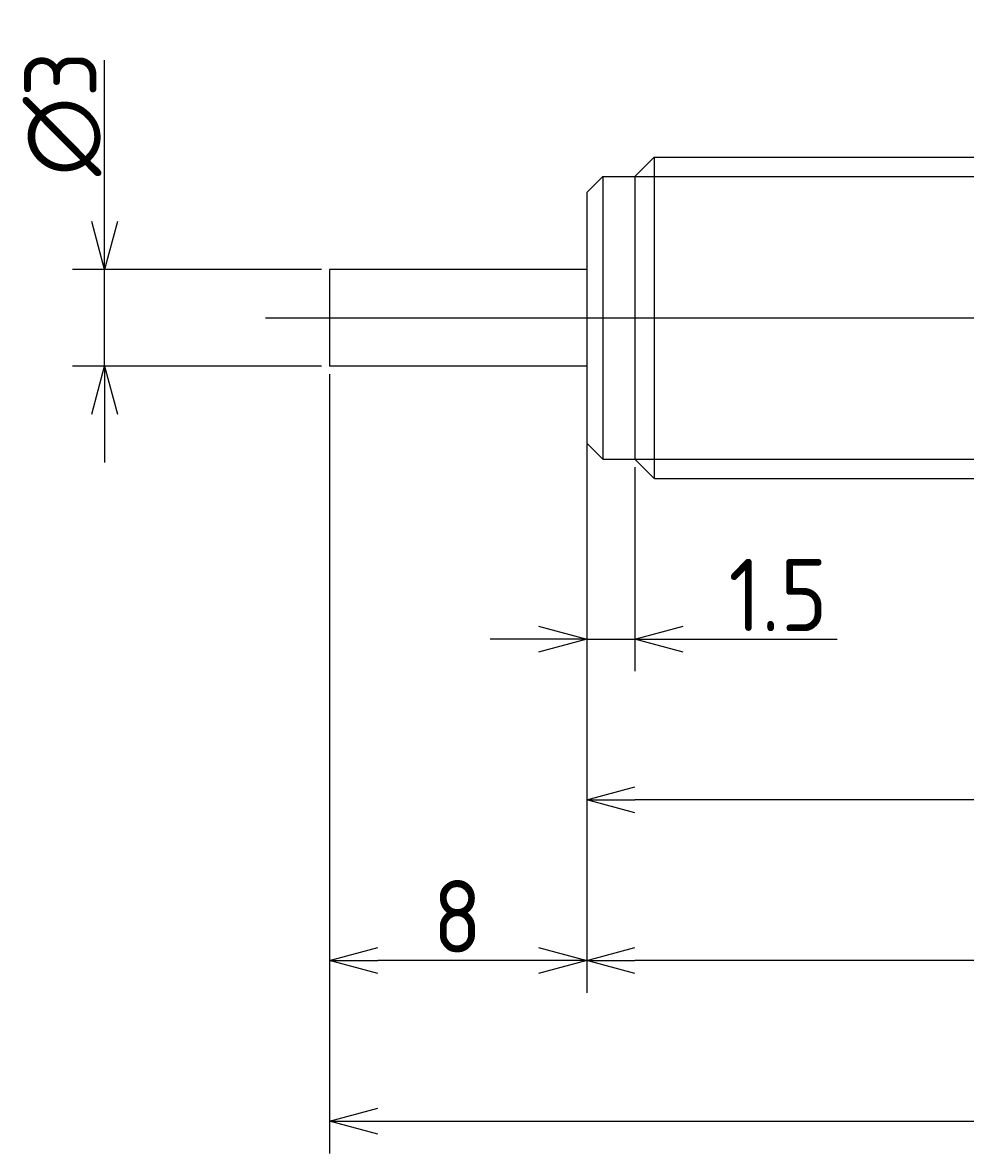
# Model space of a CAD drawing. Extents: x 147 to 284, y 124 to 180.
# Tile 2 of 3: x 225 to 254, y 142 to 177. Entities that reach past the tile are written whole.
import ezdxf

# ---------------------------------------------------------------- set-up
doc = ezdxf.new("R2010")
doc.units = 0
doc.linetypes.add('CENTER', pattern=[50.8, 31.75, -6.35, 6.35, -6.35])
doc.layers.get('0').update_dxf_attribs({"linetype": 'CONTINUOUS'})
doc.layers.get('DEFPOINTS').update_dxf_attribs({"linetype": 'CONTINUOUS'})
for name, color, linetype in [('図形', 7, 'CONTINUOUS'), ('図枠', 7, 'CONTINUOUS'), ('寸法_文字', 3, 'CONTINUOUS')]:
    doc.layers.add(name, color=color, linetype=linetype)
doc.styles.add('DIMENSION', font='isocp.shx', dxfattribs={"bigfont": 'bigfont.shx'})
doc.dimstyles.get("Standard").update_dxf_attribs({"dimtxt": 0.18, "dimasz": 0.18, "dimexe": 0.18, "dimexo": 0.0625, "dimgap": 0.09, "dimtad": 0, "dimtih": 1, "dimtoh": 1, "dimzin": 0, "dimcen": 0.09, "dimazin": 3, "dimtfac": 1, "dimtofl": 0, "dimtmove": 0, "dimatfit": 3})

# ---------------------------------------------------------------- blocks, each defined once
blk = doc.blocks.new('_OPEN30')
at = {"color": 0, "linetype": 'BYBLOCK'}
for p, q in [((-1, 0.268), (0, 0)), ((0, 0), (-1, -0.268)), ((0, 0), (-1, 0))]:
    blk.add_line(p, q, dxfattribs=at)
blk = doc.blocks.new('*U10')
at = {"layer": '寸法_文字', "color": 3, "style": 'DIMENSION'}
blk.add_text('40', height=2.25, dxfattribs=at).set_placement((260.812, 147.75))
blk = doc.blocks.new('*D9')
at = {"layer": 'DEFPOINTS', "color": 0}
for p in [(242.5, 163.6), (282.5, 163.2), (242.5, 147.5)]:
    blk.add_point(p, dxfattribs=at)
at = {"layer": '寸法_文字', "color": 3}
for p, q in [((242.5, 163.35), (242.5, 146.5)), ((282.5, 162.95), (282.5, 146.5)), ((281, 147.5), (244, 147.5))]:
    blk.add_line(p, q, dxfattribs=at)
at = {"layer": '図枠'}
blk.add_blockref('*U10', (0, 0), dxfattribs=at)
at = {"layer": '寸法_文字', "color": 3, "xscale": 1.5, "yscale": 1.5, "zscale": 1.5, "rotation": 180}
blk.add_blockref('_OPEN30', (242.5, 147.5), dxfattribs=at)
at = {"layer": '寸法_文字', "color": 3, "xscale": 1.5, "yscale": 1.5, "zscale": 1.5}
blk.add_blockref('_OPEN30', (282.5, 147.5), dxfattribs=at)
blk = doc.blocks.new('*U12')
at = {"layer": '寸法_文字', "color": 3, "style": 'DIMENSION'}
blk.add_text('8', height=2.25, dxfattribs=at).set_placement((237.7125, 147.75))
blk = doc.blocks.new('*D11')
at = {"layer": 'DEFPOINTS', "color": 0}
for p in [(234.5, 166), (242.5, 163.6), (234.5, 147.5)]:
    blk.add_point(p, dxfattribs=at)
at = {"layer": '寸法_文字', "color": 3}
for p, q in [((234.5, 165.75), (234.5, 146.5)), ((242.5, 163.35), (242.5, 146.5)), ((241, 147.5), (236, 147.5))]:
    blk.add_line(p, q, dxfattribs=at)
at = {"layer": '図枠'}
blk.add_blockref('*U12', (0, 0), dxfattribs=at)
at = {"layer": '寸法_文字', "color": 3, "xscale": 1.5, "yscale": 1.5, "zscale": 1.5, "rotation": 180}
blk.add_blockref('_OPEN30', (234.5, 147.5), dxfattribs=at)
at = {"layer": '寸法_文字', "color": 3, "xscale": 1.5, "yscale": 1.5, "zscale": 1.5}
blk.add_blockref('_OPEN30', (242.5, 147.5), dxfattribs=at)
blk = doc.blocks.new('*U20')
at = {"layer": '寸法_文字', "color": 3, "style": 'DIMENSION'}
blk.add_text('1.5', height=2.25, dxfattribs=at).set_placement((246.9125, 157.75))
blk = doc.blocks.new('*D19')
at = {"layer": 'DEFPOINTS', "color": 0}
for p in [(242.5, 163.6), (244, 163.1), (244, 157.5)]:
    blk.add_point(p, dxfattribs=at)
at = {"layer": '寸法_文字', "color": 3}
for p, q in [((242.5, 163.35), (242.5, 156.5)), ((244, 162.85), (244, 156.5)), ((241, 157.5), (239.5, 157.5)), ((242.5, 157.5), (244, 157.5)), ((245.5, 157.5), (250.293, 157.5))]:
    blk.add_line(p, q, dxfattribs=at)
at = {"layer": '図枠'}
blk.add_blockref('*U20', (0, 0), dxfattribs=at)
at = {"layer": '寸法_文字', "color": 3, "xscale": 1.5, "yscale": 1.5, "zscale": 1.5}
blk.add_blockref('_OPEN30', (242.5, 157.5), dxfattribs=at)
at = {"layer": '寸法_文字', "color": 3, "xscale": 1.5, "yscale": 1.5, "zscale": 1.5, "rotation": 180}
blk.add_blockref('_OPEN30', (244, 157.5), dxfattribs=at)
blk = doc.blocks.new('*U22')
at = {"layer": '寸法_文字', "color": 3, "style": 'DIMENSION'}
blk.add_text('(48)', height=2.25, dxfattribs=at).set_placement((255.9125, 142.8625))
blk = doc.blocks.new('*D21')
at = {"layer": 'DEFPOINTS', "color": 0}
for p in [(234.5, 166), (282.5, 163.2), (282.5, 142.5)]:
    blk.add_point(p, dxfattribs=at)
at = {"layer": '寸法_文字', "color": 3}
for p, q in [((234.5, 165.75), (234.5, 141.5)), ((282.5, 162.95), (282.5, 141.5)), ((236, 142.5), (281, 142.5))]:
    blk.add_line(p, q, dxfattribs=at)
at = {"layer": '図枠'}
blk.add_blockref('*U22', (0, 0), dxfattribs=at)
at = {"layer": '寸法_文字', "color": 3, "xscale": 1.5, "yscale": 1.5, "zscale": 1.5, "rotation": 180}
blk.add_blockref('_OPEN30', (234.5, 142.5), dxfattribs=at)
at = {"layer": '寸法_文字', "color": 3, "xscale": 1.5, "yscale": 1.5, "zscale": 1.5}
blk.add_blockref('_OPEN30', (282.5, 142.5), dxfattribs=at)
blk = doc.blocks.new('*U26')
at = {"layer": '寸法_文字', "color": 3, "style": 'DIMENSION'}
blk.add_text('∅3', height=2.25, rotation=90, dxfattribs=at).set_placement((227.25, 171.9125))
blk = doc.blocks.new('*D25')
at = {"layer": 'DEFPOINTS', "color": 0}
for p in [(227.5, 169), (234.5, 169), (234.5, 166)]:
    blk.add_point(p, dxfattribs=at)
at = {"layer": '寸法_文字', "color": 3}
for p, q in [((227.5, 170.5), (227.5, 175.518)), ((234.25, 169), (226.5, 169)), ((227.5, 166), (227.5, 169)), ((234.25, 166), (226.5, 166)), ((227.5, 164.5), (227.5, 163))]:
    blk.add_line(p, q, dxfattribs=at)
at = {"layer": '図枠'}
blk.add_blockref('*U26', (0, 0), dxfattribs=at)
at = {"layer": '寸法_文字', "color": 3, "xscale": 1.5, "yscale": 1.5, "zscale": 1.5}
for p, rotation in [((227.5, 169), 270), ((227.5, 166), 90)]:
    blk.add_blockref('_OPEN30', p, dxfattribs=dict(at, rotation=rotation))

msp = doc.modelspace()

# ---------------------------------------------------------------- linework, layer by layer
at = {"layer": '図形'}
for p, q in [((244, 171.9), (244.6, 172.5)), ((244.6, 172.5), (276.4, 172.5)), ((244.6, 172.5), (244.6, 162.5)), ((242.5, 171.4), (243, 171.9)), ((243, 171.9), (243, 163.1)), ((243, 171.9), (244, 171.9)), ((244, 171.9), (244, 163.1)), ((242.5, 171.4), (242.5, 163.6)), ((234.5, 169), (234.5, 166)), ((242.5, 169), (234.5, 169)), ((242.5, 166), (234.5, 166)), ((242.5, 163.6), (243, 163.1)), ((243, 163.1), (244, 163.1)), ((244, 163.1), (244.6, 162.5)), ((244.604, 162.5), (276.4, 162.5))]:
    msp.add_line(p, q, dxfattribs=at)
at = {"layer": '図形', "color": 3}
for p, q in [((244, 171.9), (277, 171.9)), ((244, 163.1), (277, 163.1))]:
    msp.add_line(p, q, dxfattribs=at)
at = {"layer": '図形', "color": 3, "linetype": 'CENTER'}
msp.add_line((232.5, 167.5), (283.614, 167.5), dxfattribs=at)
at = {"layer": '寸法_文字'}
for p, q in [((242.5, 163.569), (242.5, 152.41)), ((275.5, 152.5), (244, 152.5))]:
    msp.add_line(p, q, dxfattribs=at)

# ---------------------------------------------------------------- block references
at = {"layer": '寸法_文字', "xscale": 1.5, "yscale": 1.5, "zscale": 1.5, "rotation": 180}
msp.add_blockref('_OPEN30', (242.5, 152.5), dxfattribs=at)

# ---------------------------------------------------------------- dimensions: what is measured, and where the dimension line sits
at = {"layer": '寸法_文字'}
dim = msp.add_linear_dim(base=(227.5, 169), p1=(234.5, 166), p2=(234.5, 169), angle=90, text='%%c<>', dimstyle='Standard', override={"dimscale": 0.5, "dimse1": 0, "dimse2": 0}, dxfattribs=at)
dim.commit()
dim.dimension.update_dxf_attribs({"geometry": '*D25', "text_midpoint": (227.5, 173.759), "dimtype": 128})
for base, p1, p2, picture, middle in [((234.5, 147.5), (242.5, 163.6), (234.5, 166), '*D11', (238.5, 147.5)), ((244, 157.5), (242.5, 163.6), (244, 163.1), '*D19', (248.647, 157.5)), ((242.5, 147.5), (282.5, 163.2), (242.5, 163.6), '*D9', (262.5, 147.5))]:
    dim = msp.add_linear_dim(base=base, p1=p1, p2=p2, dimstyle='Standard', override={"dimscale": 0.5}, dxfattribs=at)
    dim.commit()
    dim.dimension.update_dxf_attribs({"geometry": picture, "text_midpoint": middle, "dimtype": 128})
dim = msp.add_linear_dim(base=(282.5, 142.5), p1=(234.5, 166), p2=(282.5, 163.2), text='(<>)', dimstyle='Standard', override={"dimscale": 0.5}, dxfattribs=at)
dim.commit()
dim.dimension.update_dxf_attribs({"geometry": '*D21', "text_midpoint": (258.5, 142.5), "dimtype": 128})

doc.saveas('drawing.dxf')
